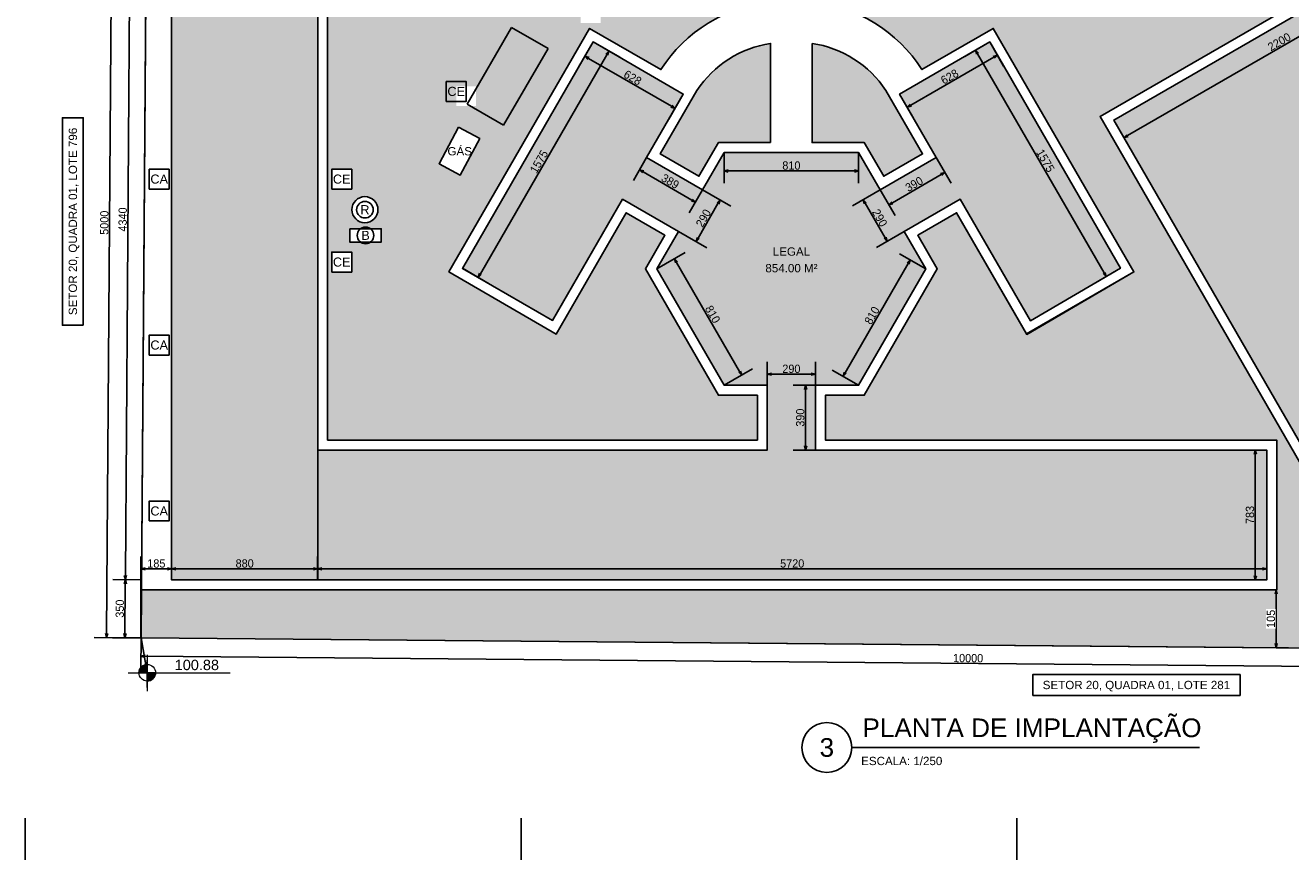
# Model space of a CAD drawing. Header units: millimetres. Extents: x -109 to 627, y -178 to 173.
# Tile 3 of 178: x -109 to -79, y 34 to 54. Entities that reach past the tile are written whole.
import ezdxf
from ezdxf.enums import TextEntityAlignment as Align

# ---------------------------------------------------------------- set-up
doc = ezdxf.new("R2010")
doc.units = ezdxf.units.MM
doc.layers.add('A-PAREDE', color=5, linetype='Continuous')
doc.layers.add('ARQ - COTA_NÍVEL', color=2, linetype='Continuous', lineweight=5)
doc.styles.add('Arial_2', font='arial.ttf', dxfattribs={"height": 0.15})
doc.styles.add('GULIM', font='Gulim.ttf')
doc.styles.get("Standard").update_dxf_attribs({"font": 'arial.ttf'})
doc.dimstyles.new('GULIM-250', dxfattribs={"dimtxt": 0.2, "dimasz": 0.1, "dimexe": 0.3, "dimexo": 0, "dimgap": 0.025, "dimtad": 1, "dimdec": 0, "dimlfac": 250, "dimzin": 12, "dimdsep": 46, "dimtxsty": 'GULIM', "dimblk": 'OPEN30', "dimcen": 0, "dimclrd": 152, "dimclre": 152, "dimclrt": 152, "dimaunit": 1, "dimadec": 0, "dimazin": 0, "dimtfac": 1.875, "dimtdec": 0, "dimtmove": 2, "dimatfit": 3, "dimldrblk": 'OPEN30', "dimfxl": 0, "dimtolj": 1, "dimtzin": 12, "dimlwd": -1, "dimarcsym": 0})
doc.dimstyles.new('GULIM-75', dxfattribs={"dimtxt": 0.2, "dimasz": 0.1, "dimexe": 0.3, "dimexo": 0, "dimgap": 0.025, "dimtad": 1, "dimdec": 0, "dimlfac": 75, "dimzin": 12, "dimdsep": 46, "dimtxsty": 'GULIM', "dimblk": 'OPEN30', "dimcen": 0, "dimclrd": 152, "dimclre": 152, "dimclrt": 152, "dimaunit": 1, "dimadec": 0, "dimazin": 0, "dimtfac": 1.875, "dimtdec": 0, "dimtmove": 2, "dimatfit": 3, "dimldrblk": 'OPEN30', "dimfxl": 0, "dimtolj": 1, "dimtzin": 12, "dimlwd": -1, "dimarcsym": 0})

# ---------------------------------------------------------------- blocks, each defined once
blk = doc.blocks.new('_Open30')
at = {"color": 0, "linetype": 'ByBlock', "lineweight": -2}
for p, q in [((-1, 0.27), (0, 0)), ((0, 0), (-1, -0.27)), ((0, 0), (-1, 0))]:
    blk.add_line(p, q, dxfattribs=at)
blk = doc.blocks.new('*D1040')
at = {"color": 152, "lineweight": -2, "transparency": 16777216}
for p, q in [((-106.666, 40.627), (-107.356, 40.632)), ((-106.677, 39.226), (-107.366, 39.231))]:
    blk.add_line(p, q, dxfattribs=at)
at = {"color": 152, "transparency": 16777216}
blk.add_line((-107.066, 39.329), (-107.057, 40.53), dxfattribs=at)
at = {"layer": 'Defpoints', "color": 0, "transparency": 16777216}
for p in [(-107.056, 40.63), (-106.666, 40.627), (-106.677, 39.226)]:
    blk.add_point(p, dxfattribs=at)
at = {"color": 152, "transparency": 16777216, "xscale": 0.1, "yscale": 0.1, "zscale": 0.1}
for p, rotation in [((-107.056, 40.63), 89.58136189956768), ((-107.066, 39.229), 269.5813618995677)]:
    blk.add_blockref('_Open30', p, dxfattribs=dict(at, rotation=rotation))
at = {"color": 152, "transparency": 16777216, "insert": (-107.189, 39.931), "char_height": 0.2, "attachment_point": 5, "rotation": 89.5814, "style": 'GULIM'}
blk.add_mtext('\\A1;350', dxfattribs=at)
blk = doc.blocks.new('*D1038')
at = {"color": 152, "lineweight": -2, "transparency": 16777216}
for p, q in [((-106.539, 57.987), (-107.229, 57.992)), ((-106.666, 40.627), (-107.356, 40.632))]:
    blk.add_line(p, q, dxfattribs=at)
at = {"color": 152, "transparency": 16777216}
blk.add_line((-107.055, 40.73), (-106.93, 57.89), dxfattribs=at)
at = {"layer": 'Defpoints', "color": 0, "transparency": 16777216}
for p in [(-106.929, 57.99), (-106.539, 57.987), (-106.666, 40.627)]:
    blk.add_point(p, dxfattribs=at)
at = {"color": 152, "transparency": 16777216, "xscale": 0.1, "yscale": 0.1, "zscale": 0.1}
for p, rotation in [((-106.929, 57.99), 89.58136189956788), ((-107.056, 40.63), 269.5813618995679)]:
    blk.add_blockref('_Open30', p, dxfattribs=dict(at, rotation=rotation))
at = {"color": 152, "transparency": 16777216, "insert": (-107.12, 49.311), "char_height": 0.2, "attachment_point": 5, "rotation": 89.5814, "style": 'GULIM'}
blk.add_mtext('\\A1;4340', dxfattribs=at)
blk = doc.blocks.new('*D1041')
at = {"color": 152, "lineweight": -2, "transparency": 16777216}
for p, q in [((-106.53, 59.226), (-107.662, 59.234)), ((-106.677, 39.226), (-107.809, 39.234))]:
    blk.add_line(p, q, dxfattribs=at)
at = {"color": 152, "transparency": 16777216}
blk.add_line((-107.508, 39.332), (-107.363, 59.132), dxfattribs=at)
at = {"layer": 'Defpoints', "color": 0, "transparency": 16777216}
for p in [(-107.362, 59.232), (-106.53, 59.226), (-106.677, 39.226)]:
    blk.add_point(p, dxfattribs=at)
at = {"color": 152, "transparency": 16777216, "xscale": 0.1, "yscale": 0.1, "zscale": 0.1}
for p, rotation in [((-107.362, 59.232), 89.58136189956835), ((-107.509, 39.232), 269.5813618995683)]:
    blk.add_blockref('_Open30', p, dxfattribs=dict(at, rotation=rotation))
at = {"color": 152, "transparency": 16777216, "insert": (-107.563, 49.233), "char_height": 0.2, "attachment_point": 5, "rotation": 89.5814, "style": 'GULIM'}
blk.add_mtext('\\A1;5000', dxfattribs=at)
blk = doc.blocks.new('*D1045')
at = {"color": 152, "lineweight": -2, "transparency": 16777216}
for p, q in [((-106.677, 39.226), (-106.683, 38.484)), ((-66.796, 38.878), (-66.802, 38.135))]:
    blk.add_line(p, q, dxfattribs=at)
at = {"color": 152, "transparency": 16777216}
blk.add_line((-106.58, 38.783), (-66.9, 38.436), dxfattribs=at)
at = {"layer": 'Defpoints', "color": 0, "transparency": 16777216}
for p in [(-106.677, 39.226), (-66.796, 38.878), (-66.8, 38.435)]:
    blk.add_point(p, dxfattribs=at)
at = {"color": 152, "transparency": 16777216, "xscale": 0.1, "yscale": 0.1, "zscale": 0.1}
for p, rotation in [((-106.68, 38.784), 179.4993537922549), ((-66.8, 38.435), 359.4993537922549)]:
    blk.add_blockref('_Open30', p, dxfattribs=dict(at, rotation=rotation))
at = {"color": 152, "transparency": 16777216, "insert": (-86.739, 38.737), "char_height": 0.2, "attachment_point": 5, "rotation": 359.4994, "style": 'GULIM'}
blk.add_mtext('\\A1;10000', dxfattribs=at)
blk = doc.blocks.new('*D1046')
at = {"color": 152, "lineweight": -2, "transparency": 16777216}
for p, q in [((-102.42, 40.624), (-102.42, 41.191)), ((-79.54, 40.624), (-79.54, 41.191))]:
    blk.add_line(p, q, dxfattribs=at)
at = {"color": 152, "transparency": 16777216}
blk.add_line((-79.64, 40.891), (-102.32, 40.891), dxfattribs=at)
at = {"layer": 'Defpoints', "color": 0, "transparency": 16777216}
for p in [(-102.42, 40.891), (-102.42, 40.624), (-79.54, 40.624)]:
    blk.add_point(p, dxfattribs=at)
at = {"color": 152, "transparency": 16777216, "xscale": 0.1, "yscale": 0.1, "zscale": 0.1, "rotation": 180}
blk.add_blockref('_Open30', (-102.42, 40.891), dxfattribs=at)
at = {"color": 152, "transparency": 16777216, "xscale": 0.1, "yscale": 0.1, "zscale": 0.1}
blk.add_blockref('_Open30', (-79.54, 40.891), dxfattribs=at)
at = {"color": 152, "transparency": 16777216, "insert": (-90.98, 41.019), "char_height": 0.2, "attachment_point": 5, "style": 'GULIM'}
blk.add_mtext('\\A1;5720', dxfattribs=at)
blk = doc.blocks.new('*D1047')
at = {"color": 152, "lineweight": -2, "transparency": 16777216}
for p, q in [((-105.94, 40.624), (-105.94, 41.191)), ((-102.42, 40.624), (-102.42, 41.191))]:
    blk.add_line(p, q, dxfattribs=at)
at = {"color": 152, "transparency": 16777216}
blk.add_line((-102.52, 40.891), (-105.84, 40.891), dxfattribs=at)
at = {"layer": 'Defpoints', "color": 0, "transparency": 16777216}
for p in [(-105.94, 40.891), (-105.94, 40.624), (-102.42, 40.624)]:
    blk.add_point(p, dxfattribs=at)
at = {"color": 152, "transparency": 16777216, "xscale": 0.1, "yscale": 0.1, "zscale": 0.1, "rotation": 180}
blk.add_blockref('_Open30', (-105.94, 40.891), dxfattribs=at)
at = {"color": 152, "transparency": 16777216, "xscale": 0.1, "yscale": 0.1, "zscale": 0.1}
blk.add_blockref('_Open30', (-102.42, 40.891), dxfattribs=at)
at = {"color": 152, "transparency": 16777216, "insert": (-104.18, 41.019), "char_height": 0.2, "attachment_point": 5, "style": 'GULIM'}
blk.add_mtext('\\A1;880', dxfattribs=at)
blk = doc.blocks.new('*D1048')
at = {"color": 152, "lineweight": -2, "transparency": 16777216}
for p, q in [((-106.679, 39.226), (-106.679, 41.191)), ((-105.94, 40.624), (-105.94, 41.191))]:
    blk.add_line(p, q, dxfattribs=at)
at = {"color": 152, "transparency": 16777216}
blk.add_line((-106.04, 40.891), (-106.579, 40.891), dxfattribs=at)
at = {"layer": 'Defpoints', "color": 0, "transparency": 16777216}
for p in [(-106.679, 40.891), (-105.94, 40.624), (-106.679, 39.226)]:
    blk.add_point(p, dxfattribs=at)
at = {"color": 152, "transparency": 16777216, "xscale": 0.1, "yscale": 0.1, "zscale": 0.1, "rotation": 180}
blk.add_blockref('_Open30', (-106.679, 40.891), dxfattribs=at)
at = {"color": 152, "transparency": 16777216, "xscale": 0.1, "yscale": 0.1, "zscale": 0.1}
blk.add_blockref('_Open30', (-105.94, 40.891), dxfattribs=at)
at = {"color": 152, "transparency": 16777216, "insert": (-106.309, 41.019), "char_height": 0.2, "attachment_point": 5, "style": 'GULIM'}
blk.add_mtext('\\A1;185', dxfattribs=at)
blk = doc.blocks.new('*D1050')
at = {"color": 152, "lineweight": -2, "transparency": 16777216}
for p, q in [((-75.61, 56.109), (-75.214, 55.424)), ((-83.23, 51.708), (-82.834, 51.023))]:
    blk.add_line(p, q, dxfattribs=at)
at = {"color": 152, "transparency": 16777216}
blk.add_line((-75.45, 55.633), (-82.898, 51.332), dxfattribs=at)
at = {"layer": 'Defpoints', "color": 0, "transparency": 16777216}
for p in [(-75.61, 56.109), (-83.23, 51.708), (-82.984, 51.282)]:
    blk.add_point(p, dxfattribs=at)
at = {"color": 152, "transparency": 16777216, "xscale": 0.1, "yscale": 0.1, "zscale": 0.1}
for p, rotation in [((-75.364, 55.683), 30.0088407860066), ((-82.984, 51.282), 210.0088407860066)]:
    blk.add_blockref('_Open30', p, dxfattribs=dict(at, rotation=rotation))
at = {"color": 152, "transparency": 16777216, "insert": (-79.238, 53.593), "char_height": 0.2, "attachment_point": 5, "rotation": 30.0088, "style": 'GULIM'}
blk.add_mtext('\\A1;2200', dxfattribs=at)
blk = doc.blocks.new('*D1051')
at = {"color": 152, "lineweight": -2, "transparency": 16777216}
for p, q in [((-79.54, 43.754), (-80.116, 43.754)), ((-79.54, 40.624), (-80.116, 40.624))]:
    blk.add_line(p, q, dxfattribs=at)
at = {"color": 152, "transparency": 16777216}
blk.add_line((-79.816, 40.724), (-79.816, 43.654), dxfattribs=at)
at = {"layer": 'Defpoints', "color": 0, "transparency": 16777216}
for p in [(-79.816, 43.754), (-79.54, 43.754), (-79.54, 40.624)]:
    blk.add_point(p, dxfattribs=at)
at = {"color": 152, "transparency": 16777216, "xscale": 0.1, "yscale": 0.1, "zscale": 0.1}
for p, rotation in [((-79.816, 43.754), 90), ((-79.816, 40.624), 270)]:
    blk.add_blockref('_Open30', p, dxfattribs=dict(at, rotation=rotation))
at = {"color": 152, "transparency": 16777216, "insert": (-79.944, 42.189), "char_height": 0.2, "attachment_point": 5, "rotation": 90, "style": 'GULIM'}
blk.add_mtext('\\A1;783', dxfattribs=at)
blk = doc.blocks.new('*D1052')
at = {"color": 152, "lineweight": -2, "transparency": 16777216}
for p, q in [((-90.42, 45.314), (-90.958, 45.314)), ((-90.42, 43.754), (-90.958, 43.754))]:
    blk.add_line(p, q, dxfattribs=at)
at = {"color": 152, "transparency": 16777216}
blk.add_line((-90.658, 43.854), (-90.658, 45.214), dxfattribs=at)
at = {"layer": 'Defpoints', "color": 0, "transparency": 16777216}
for p in [(-90.658, 45.314), (-90.42, 45.314), (-90.42, 43.754)]:
    blk.add_point(p, dxfattribs=at)
at = {"color": 152, "transparency": 16777216, "xscale": 0.1, "yscale": 0.1, "zscale": 0.1}
for p, rotation in [((-90.658, 45.314), 90), ((-90.658, 43.754), 270)]:
    blk.add_blockref('_Open30', p, dxfattribs=dict(at, rotation=rotation))
at = {"color": 152, "transparency": 16777216, "insert": (-90.786, 44.534), "char_height": 0.2, "attachment_point": 5, "rotation": 90, "style": 'GULIM'}
blk.add_mtext('\\A1;390', dxfattribs=at)
blk = doc.blocks.new('*D1053')
at = {"color": 152, "lineweight": -2, "transparency": 16777216}
for p, q in [((-91.58, 45.314), (-91.58, 45.883)), ((-90.42, 45.314), (-90.42, 45.883))]:
    blk.add_line(p, q, dxfattribs=at)
at = {"color": 152, "transparency": 16777216}
blk.add_line((-91.48, 45.583), (-90.52, 45.583), dxfattribs=at)
at = {"layer": 'Defpoints', "color": 0, "transparency": 16777216}
for p in [(-90.42, 45.583), (-91.58, 45.314), (-90.42, 45.314)]:
    blk.add_point(p, dxfattribs=at)
at = {"color": 152, "transparency": 16777216, "xscale": 0.1, "yscale": 0.1, "zscale": 0.1, "rotation": 180}
blk.add_blockref('_Open30', (-91.58, 45.583), dxfattribs=at)
at = {"color": 152, "transparency": 16777216, "xscale": 0.1, "yscale": 0.1, "zscale": 0.1}
blk.add_blockref('_Open30', (-90.42, 45.583), dxfattribs=at)
at = {"color": 152, "transparency": 16777216, "insert": (-91, 45.711), "char_height": 0.2, "attachment_point": 5, "style": 'GULIM'}
blk.add_mtext('\\A1;290', dxfattribs=at)
blk = doc.blocks.new('*D1054')
at = {"color": 152, "lineweight": -2, "transparency": 16777216}
for p, q in [((-95.779, 53.59), (-95.139, 53.22)), ((-98.929, 48.134), (-98.289, 47.764))]:
    blk.add_line(p, q, dxfattribs=at)
at = {"color": 152, "transparency": 16777216}
blk.add_line((-98.498, 48.001), (-95.448, 53.284), dxfattribs=at)
at = {"layer": 'Defpoints', "color": 0, "transparency": 16777216}
for p in [(-95.779, 53.59), (-95.398, 53.37), (-98.929, 48.134)]:
    blk.add_point(p, dxfattribs=at)
at = {"color": 152, "transparency": 16777216, "xscale": 0.1, "yscale": 0.1, "zscale": 0.1}
for p, rotation in [((-95.398, 53.37), 59.99999999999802), ((-98.548, 47.914), 239.999999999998)]:
    blk.add_blockref('_Open30', p, dxfattribs=dict(at, rotation=rotation))
at = {"color": 152, "transparency": 16777216, "insert": (-97.084, 50.706), "char_height": 0.2, "attachment_point": 5, "rotation": 60, "style": 'GULIM'}
blk.add_mtext('\\A1;1575', dxfattribs=at)
blk = doc.blocks.new('*D1055')
at = {"color": 152, "lineweight": -2, "transparency": 16777216}
for p, q in [((-95.779, 53.59), (-96.128, 52.986)), ((-93.605, 52.335), (-93.954, 51.731))]:
    blk.add_line(p, q, dxfattribs=at)
at = {"color": 152, "transparency": 16777216}
blk.add_line((-93.891, 52.04), (-95.891, 53.195), dxfattribs=at)
at = {"layer": 'Defpoints', "color": 0, "transparency": 16777216}
for p in [(-95.779, 53.59), (-95.978, 53.245), (-93.605, 52.335)]:
    blk.add_point(p, dxfattribs=at)
at = {"color": 152, "transparency": 16777216, "xscale": 0.1, "yscale": 0.1, "zscale": 0.1}
for p, rotation in [((-95.978, 53.245), 149.9999999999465), ((-93.804, 51.99), 329.9999999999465)]:
    blk.add_blockref('_Open30', p, dxfattribs=dict(at, rotation=rotation))
at = {"color": 152, "transparency": 16777216, "insert": (-94.827, 52.728), "char_height": 0.2, "attachment_point": 5, "rotation": 330, "style": 'GULIM'}
blk.add_mtext('\\A1;628', dxfattribs=at)
blk = doc.blocks.new('*D1056')
at = {"color": 152, "lineweight": -2, "transparency": 16777216}
for p, q in [((-94.489, 50.805), (-94.81, 50.249)), ((-93.14, 50.026), (-93.461, 49.47))]:
    blk.add_line(p, q, dxfattribs=at)
at = {"color": 152, "transparency": 16777216}
blk.add_line((-93.397, 49.78), (-94.573, 50.459), dxfattribs=at)
at = {"layer": 'Defpoints', "color": 0, "transparency": 16777216}
for p in [(-94.489, 50.805), (-94.66, 50.509), (-93.14, 50.026)]:
    blk.add_point(p, dxfattribs=at)
at = {"color": 152, "transparency": 16777216, "xscale": 0.1, "yscale": 0.1, "zscale": 0.1}
for p, rotation in [((-94.66, 50.509), 149.999999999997), ((-93.311, 49.73), 329.999999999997)]:
    blk.add_blockref('_Open30', p, dxfattribs=dict(at, rotation=rotation))
at = {"color": 152, "transparency": 16777216, "insert": (-93.921, 50.23), "char_height": 0.2, "attachment_point": 5, "rotation": 330, "style": 'GULIM'}
blk.add_mtext('\\A1;389', dxfattribs=at)
blk = doc.blocks.new('*D1057')
at = {"color": 152, "lineweight": -2, "transparency": 16777216}
for p, q in [((-92.62, 50.926), (-92.62, 50.183)), ((-89.38, 50.926), (-89.38, 50.183))]:
    blk.add_line(p, q, dxfattribs=at)
at = {"color": 152, "transparency": 16777216}
blk.add_line((-92.52, 50.483), (-89.48, 50.483), dxfattribs=at)
at = {"layer": 'Defpoints', "color": 0, "transparency": 16777216}
for p in [(-92.62, 50.926), (-89.38, 50.926), (-89.38, 50.483)]:
    blk.add_point(p, dxfattribs=at)
at = {"color": 152, "transparency": 16777216, "xscale": 0.1, "yscale": 0.1, "zscale": 0.1, "rotation": 180}
blk.add_blockref('_Open30', (-92.62, 50.483), dxfattribs=at)
at = {"color": 152, "transparency": 16777216, "xscale": 0.1, "yscale": 0.1, "zscale": 0.1}
blk.add_blockref('_Open30', (-89.38, 50.483), dxfattribs=at)
at = {"color": 152, "transparency": 16777216, "insert": (-91, 50.611), "char_height": 0.2, "attachment_point": 5, "style": 'GULIM'}
blk.add_mtext('\\A1;810', dxfattribs=at)
blk = doc.blocks.new('*D1058')
at = {"color": 152, "lineweight": -2, "transparency": 16777216}
for p, q in [((-87.51, 50.806), (-87.151, 50.184)), ((-88.86, 50.026), (-88.501, 49.404))]:
    blk.add_line(p, q, dxfattribs=at)
at = {"color": 152, "transparency": 16777216}
blk.add_line((-88.565, 49.714), (-87.387, 50.394), dxfattribs=at)
at = {"layer": 'Defpoints', "color": 0, "transparency": 16777216}
for p in [(-87.51, 50.806), (-87.301, 50.444), (-88.86, 50.026)]:
    blk.add_point(p, dxfattribs=at)
at = {"color": 152, "transparency": 16777216, "xscale": 0.1, "yscale": 0.1, "zscale": 0.1}
for p, rotation in [((-87.301, 50.444), 30.00000000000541), ((-88.651, 49.664), 210.0000000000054)]:
    blk.add_blockref('_Open30', p, dxfattribs=dict(at, rotation=rotation))
at = {"color": 152, "transparency": 16777216, "insert": (-88.04, 50.164), "char_height": 0.2, "attachment_point": 5, "rotation": 30, "style": 'GULIM'}
blk.add_mtext('\\A1;390', dxfattribs=at)
blk = doc.blocks.new('*D1059')
at = {"color": 152, "lineweight": -2, "transparency": 16777216}
for p, q in [((-86.219, 53.591), (-86.822, 53.243)), ((-83.069, 48.135), (-83.672, 47.787))]:
    blk.add_line(p, q, dxfattribs=at)
at = {"color": 152, "transparency": 16777216}
blk.add_line((-86.512, 53.306), (-83.462, 48.024), dxfattribs=at)
at = {"layer": 'Defpoints', "color": 0, "transparency": 16777216}
for p in [(-86.219, 53.591), (-83.412, 47.937), (-83.069, 48.135)]:
    blk.add_point(p, dxfattribs=at)
at = {"color": 152, "transparency": 16777216, "xscale": 0.1, "yscale": 0.1, "zscale": 0.1}
for p, rotation in [((-86.562, 53.393), 120.0000000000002), ((-83.412, 47.937), 300.0000000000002)]:
    blk.add_blockref('_Open30', p, dxfattribs=dict(at, rotation=rotation))
at = {"color": 152, "transparency": 16777216, "insert": (-84.876, 50.729), "char_height": 0.2, "attachment_point": 5, "rotation": 300, "style": 'GULIM'}
blk.add_mtext('\\A1;1575', dxfattribs=at)
blk = doc.blocks.new('*D1060')
at = {"color": 152, "lineweight": -2, "transparency": 16777216}
for p, q in [((-86.219, 53.591), (-85.884, 53.011)), ((-88.393, 52.336), (-88.058, 51.756))]:
    blk.add_line(p, q, dxfattribs=at)
at = {"color": 152, "transparency": 16777216}
blk.add_line((-86.121, 53.22), (-88.121, 52.065), dxfattribs=at)
at = {"layer": 'Defpoints', "color": 0, "transparency": 16777216}
for p in [(-86.219, 53.591), (-88.393, 52.336), (-88.208, 52.015)]:
    blk.add_point(p, dxfattribs=at)
at = {"color": 152, "transparency": 16777216, "xscale": 0.1, "yscale": 0.1, "zscale": 0.1}
for p, rotation in [((-86.034, 53.27), 29.99999999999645), ((-88.208, 52.015), 209.9999999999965)]:
    blk.add_blockref('_Open30', p, dxfattribs=dict(at, rotation=rotation))
at = {"color": 152, "transparency": 16777216, "insert": (-87.185, 52.753), "char_height": 0.2, "attachment_point": 5, "rotation": 30, "style": 'GULIM'}
blk.add_mtext('\\A1;628', dxfattribs=at)
blk = doc.blocks.new('*D1061')
at = {"color": 152, "lineweight": -2, "transparency": 16777216}
for p, q in [((-93.14, 50.026), (-92.459, 49.633)), ((-93.72, 49.021), (-93.039, 48.628))]:
    blk.add_line(p, q, dxfattribs=at)
at = {"color": 152, "transparency": 16777216}
blk.add_line((-93.249, 48.865), (-92.769, 49.696), dxfattribs=at)
at = {"layer": 'Defpoints', "color": 0, "transparency": 16777216}
for p in [(-93.14, 50.026), (-92.719, 49.783), (-93.72, 49.021)]:
    blk.add_point(p, dxfattribs=at)
at = {"color": 152, "transparency": 16777216, "xscale": 0.1, "yscale": 0.1, "zscale": 0.1}
for p, rotation in [((-92.719, 49.783), 59.99612195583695), ((-93.299, 48.778), 239.9961219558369)]:
    blk.add_blockref('_Open30', p, dxfattribs=dict(at, rotation=rotation))
at = {"color": 152, "transparency": 16777216, "insert": (-93.119, 49.344), "char_height": 0.2, "attachment_point": 5, "rotation": 59.9961, "style": 'GULIM'}
blk.add_mtext('\\A1;290', dxfattribs=at)
blk = doc.blocks.new('*D1062')
at = {"color": 152, "lineweight": -2, "transparency": 16777216}
for p, q in [((-88.86, 50.026), (-89.53, 49.639)), ((-88.28, 49.021), (-88.95, 48.634))]:
    blk.add_line(p, q, dxfattribs=at)
at = {"color": 152, "transparency": 16777216}
blk.add_line((-88.741, 48.871), (-89.221, 49.702), dxfattribs=at)
at = {"layer": 'Defpoints', "color": 0, "transparency": 16777216}
for p in [(-89.271, 49.789), (-88.86, 50.026), (-88.28, 49.021)]:
    blk.add_point(p, dxfattribs=at)
at = {"color": 152, "transparency": 16777216, "xscale": 0.1, "yscale": 0.1, "zscale": 0.1}
for p, rotation in [((-89.271, 49.789), 120), ((-88.691, 48.784), 300.0000000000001)]:
    blk.add_blockref('_Open30', p, dxfattribs=dict(at, rotation=rotation))
at = {"color": 152, "transparency": 16777216, "insert": (-88.87, 49.35), "char_height": 0.2, "attachment_point": 5, "rotation": 300, "style": 'GULIM'}
blk.add_mtext('\\A1;290', dxfattribs=at)
blk = doc.blocks.new('*D1063')
at = {"color": 152, "transparency": 16777216}
blk.add_line((-88.185, 48.25), (-89.705, 45.617), dxfattribs=at)
at = {"color": 152, "lineweight": -2, "transparency": 16777216}
for p, q in [((-87.76, 48.12), (-88.395, 48.487)), ((-89.38, 45.314), (-90.015, 45.681))]:
    blk.add_line(p, q, dxfattribs=at)
at = {"layer": 'Defpoints', "color": 0, "transparency": 16777216}
for p in [(-87.76, 48.12), (-89.755, 45.531), (-89.38, 45.314)]:
    blk.add_point(p, dxfattribs=at)
at = {"color": 152, "transparency": 16777216, "xscale": 0.1, "yscale": 0.1, "zscale": 0.1}
for p, rotation in [((-88.135, 48.337), 59.9999999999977), ((-89.755, 45.531), 239.9999999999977)]:
    blk.add_blockref('_Open30', p, dxfattribs=dict(at, rotation=rotation))
at = {"color": 152, "transparency": 16777216, "insert": (-89.056, 46.998), "char_height": 0.2, "attachment_point": 5, "rotation": 60, "style": 'GULIM'}
blk.add_mtext('\\A1;810', dxfattribs=at)
blk = doc.blocks.new('*D1064')
at = {"color": 152, "lineweight": -2, "transparency": 16777216}
for p, q in [((-94.24, 48.12), (-93.558, 48.514)), ((-92.62, 45.314), (-91.938, 45.708))]:
    blk.add_line(p, q, dxfattribs=at)
at = {"color": 152, "transparency": 16777216}
blk.add_line((-93.767, 48.277), (-92.247, 45.644), dxfattribs=at)
at = {"layer": 'Defpoints', "color": 0, "transparency": 16777216}
for p in [(-94.24, 48.12), (-92.197, 45.558), (-92.62, 45.314)]:
    blk.add_point(p, dxfattribs=at)
at = {"color": 152, "transparency": 16777216, "xscale": 0.1, "yscale": 0.1, "zscale": 0.1}
for p, rotation in [((-93.817, 48.364), 120.0000000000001), ((-92.197, 45.558), 300.0000000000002)]:
    blk.add_blockref('_Open30', p, dxfattribs=dict(at, rotation=rotation))
at = {"color": 152, "transparency": 16777216, "insert": (-92.897, 47.025), "char_height": 0.2, "attachment_point": 5, "rotation": 300, "style": 'GULIM'}
blk.add_mtext('\\A1;810', dxfattribs=at)
blk = doc.blocks.new('*D1069')
at = {"color": 152, "lineweight": -2, "transparency": 16777216}
for p, q in [((-79.312, 40.384), (-79.612, 40.384)), ((-79.312, 38.987), (-79.012, 38.987))]:
    blk.add_line(p, q, dxfattribs=at)
at = {"color": 152, "transparency": 16777216}
blk.add_line((-79.312, 40.284), (-79.312, 39.087), dxfattribs=at)
at = {"layer": 'Defpoints', "color": 0, "transparency": 16777216}
for p in [(-79.3, 40.384), (-79.312, 38.987), (-79.312, 38.987)]:
    blk.add_point(p, dxfattribs=at)
at = {"color": 152, "transparency": 16777216, "xscale": 0.1, "yscale": 0.1, "zscale": 0.1}
for p, rotation in [((-79.312, 40.384), 90), ((-79.312, 38.987), 270)]:
    blk.add_blockref('_Open30', p, dxfattribs=dict(at, rotation=rotation))
at = {"color": 152, "transparency": 16777216, "insert": (-79.44, 39.685), "char_height": 0.2, "attachment_point": 5, "rotation": 90, "style": 'GULIM', "bg_fill": 3, "box_fill_scale": 1.1, "bg_fill_color": 256, "bg_fill_true_color": 13158600, "bg_fill_transparency": 0}
blk.add_mtext('\\A1;105', dxfattribs=at)
blk = doc.blocks.new('Elevações de ponto - Cota de Nível 1-825078-NÍVEL 1')
at = {"layer": 'ARQ - COTA_NÍVEL'}
h = blk.add_hatch(color=256, dxfattribs=at)
edge = h.paths.add_edge_path(flags=0)
edge.add_line((0, 0.00228), (0, 0.00068))
edge.add_line((0, 0.00068), (-0.0016, 0.00068))
edge.add_arc((0, 0.00068), 0.0016, 90, 180, ccw=False)
h = blk.add_hatch(color=256, dxfattribs=at)
edge = h.paths.add_edge_path(flags=0)
edge.add_arc((0, 0.00068), 0.0016, 270, 360, ccw=False)
edge.add_line((0, -0.00092), (0, 0.00068))
edge.add_line((0, 0.00068), (0.0016, 0.00068))
for p, q in [((0, 0.00411), (0, -0.00284)), ((0, -0.00218), (0, 0.00308)), ((-0.00366, 0.00068), (0.016, 0.00068)), ((-0.0016, 0.00068), (0, 0.00068)), ((0, 0.00068), (0, 0.00228)), ((0.0016, 0.00068), (0, 0.00068)), ((0, 0.00068), (0, -0.00092))]:
    blk.add_line(p, q, dxfattribs=at)
blk.add_circle((0, 0.00068), 0.0016, dxfattribs=at)
for start, end in [(90, 180), (270, 360)]:
    blk.add_arc((0, 0.00068), 0.0016, start, end, dxfattribs=at)

msp = doc.modelspace()

# ---------------------------------------------------------------- hatches: boundary and pattern name
h = msp.add_hatch()
h.set_pattern_fill('GRASS', color=81, scale=0.025)
h.set_pattern_definition([(90, (-218.55427, 67.26764), (-0.4490128, 0.4490128), [0.1190625, -0.778963]), (45, (-218.55427, 67.26764), (-0.4490128, 0.4490128), [0.1190625, -0.5159375]), (135, (-218.55427, 67.26764), (-0.4490128, -0.4490128), [0.1190625, -0.5159375])])
h.paths.add_polyline_path([(-75.52193, 56.43713), (-68.88016, 44.93242), (-68.69527, 51.42978), (-72.45212, 51.40193), (-72.48187, 55.41485), (-68.638, 55.40309), (-68.5973, 58.22728), (-69.60113, 57.90292), (-70.97848, 58.91497), (-87.34475, 59.05798), (-89.18642, 57.2163), (-89.18642, 56.92403), (-90.50109, 56.92403), (-90.50109, 54.5652, -0.22678399), (-87.85361, 52.92435), (-86.13151, 53.91861), (-82.74206, 48.04791), (-85.33147, 46.55291), (-87.01746, 49.47312), (-87.95251, 48.93327), (-87.48286, 48.11982), (-89.24139, 45.07396), (-90.17995, 45.07396), (-90.17995, 43.99396), (-79.29995, 43.99396), (-79.29995, 40.38396), (-106.66811, 40.38396), (-106.67657, 39.22614), (-71.89469, 38.92221), (-71.85715, 43.21796), (-76.91616, 40.2961), (-83.55793, 51.79589)])
h.paths.add_polyline_path([(-73.58201, 56.12698), (-73.58201, 58.72698), (-70.98201, 58.72698), (-70.98201, 56.12698)], flags=16)
h.paths.add_polyline_path([(-90.50109, 53.55694), (-90.50109, 51.16569), (-89.24139, 51.16569), (-88.77251, 50.35356), (-87.83746, 50.89341), (-88.72093, 52.42361, 0.21113391)], flags=17)
h.paths.add_polyline_path([(-91.50109, 53.55624, 0.21078801), (-93.27734, 52.42266), (-94.1608, 50.89246), (-93.2274, 50.35356), (-92.75852, 51.16569), (-91.50109, 51.16569)], flags=17)
h.paths.add_polyline_path([(-91.50109, 56.92403), (-92.78642, 56.92403), (-92.78642, 57.22403), (-93.99995, 58.43755), (-93.99995, 58.04396), (-94.47995, 58.04396), (-94.47995, 58.52396), (-94.08635, 58.52396), (-94.68451, 59.12211), (-96.25995, 59.13588), (-96.25995, 54.22396), (-102.17995, 54.22396), (-102.17995, 43.99396), (-91.81995, 43.99396), (-91.81995, 45.07396), (-92.75852, 45.07396), (-94.51709, 48.1199), (-94.04747, 48.93331), (-94.9808, 49.47217), (-96.66734, 46.55101), (-99.25675, 48.04601), (-95.86675, 53.91766), (-94.14463, 52.92339, -0.22653402), (-91.50109, 54.5647)])
h.paths.add_polyline_path([(-95.59995, 54.52396), (-95.59995, 54.04396), (-96.07995, 54.04396), (-96.07995, 54.52396)], flags=16)
h.paths.add_polyline_path([(-98.59995, 52.52396), (-98.59995, 52.04396), (-99.07995, 52.04396), (-99.07995, 52.52396)], flags=16)
h.paths.add_polyline_path([(-98.51091, 51.26249), (-98.98085, 50.37979), (-99.49462, 50.65591), (-99.02468, 51.53861)], flags=16)
h.paths.add_polyline_path([(-100.96625, 49.54726, -1), (-101.59558, 49.54726, -1)], flags=16)
h.paths.add_polyline_path([(-101.59995, 50.52396), (-101.59995, 50.04396), (-102.07995, 50.04396), (-102.07995, 50.52396)], flags=16)
h.paths.add_polyline_path([(-100.88625, 49.08842), (-100.88625, 48.76842), (-101.64625, 48.76842), (-101.64625, 49.08842)], flags=16)
h.paths.add_polyline_path([(-101.59995, 48.52396), (-101.59995, 48.04396), (-102.07995, 48.04396), (-102.07995, 48.52396)], flags=16)
at = {"true_color": 0xf27172}
h = msp.add_hatch(color=11, dxfattribs=at)
h.dxf.hatch_style = 1
h.paths.add_polyline_path([(-96.49995, 57.98396), (-105.93995, 57.98396), (-105.93995, 40.62396), (-102.41995, 40.62396), (-102.41995, 43.75396), (-102.41995, 54.46396), (-96.49995, 54.46396)])
h.paths.add_polyline_path([(-102.64787, 55.6217), (-101.28777, 55.6217), (-101.28777, 55.92804), (-102.64787, 55.92804)], flags=24)
h.paths.add_polyline_path([(-102.85847, 55.94343), (-101.07716, 55.94343), (-101.07716, 56.39527), (-102.85847, 56.39527)], flags=24)
h = msp.add_hatch()
h.set_pattern_fill('HONEY', color=211, scale=0.05)
h.set_pattern_definition([(0, (-255.46795, 33.87959), (0.238125, 0.13748153), [0.15875, -0.3175]), (120, (-255.46795, 33.87959), (-0.238125, 0.13748153), [0.15875, -0.3175]), (60, (-255.46795, 33.87959), (5e-10, 0.27496307), [-0.3175, 0.15875])])
h.paths.add_polyline_path([(-69.20802, 45.02513), (-76.82836, 40.62396), (-83.23007, 51.70809), (-75.60973, 56.10927)])
h = msp.add_hatch()
h.set_pattern_fill('HONEY', color=211, scale=0.05)
h.set_pattern_definition([(0, (-269.55523, 39.36267), (0.238125, 0.13748153), [0.15875, -0.3175]), (120, (-269.55523, 39.36267), (-0.238125, 0.13748153), [0.15875, -0.3175]), (60, (-269.55523, 39.36267), (5e-10, 0.27496307), [-0.3175, 0.15875])])
h.paths.add_polyline_path([(-102.41995, 40.62396), (-79.53995, 40.62396), (-79.53995, 43.75396), (-90.41995, 43.75396), (-90.41995, 45.31396), (-89.37995, 45.31396), (-87.75999, 48.11982), (-88.28035, 49.02112), (-86.92962, 49.80097), (-85.23733, 46.86983), (-83.06936, 48.1348), (-86.21936, 53.59076), (-88.39308, 52.33576), (-87.50962, 50.80556), (-88.86035, 50.02571), (-89.37995, 50.92569), (-92.61995, 50.92569), (-93.13955, 50.02571), (-94.48864, 50.80461), (-93.60518, 52.33481), (-95.77891, 53.58981), (-98.92891, 48.13385), (-96.75518, 46.87885), (-95.06865, 49.80002), (-93.71962, 49.02116), (-94.23997, 48.1199), (-92.61995, 45.31396), (-91.57995, 45.31396), (-91.57995, 43.75396), (-102.41995, 43.75396)])

# ---------------------------------------------------------------- linework, layer by layer
at = {"linetype": 'Continuous'}
for p, q in [((-106.53044, 59.22563), (-106.67657, 39.22614)), ((-106.67657, 39.22614), (-66.79597, 38.87766))]:
    msp.add_line(p, q, dxfattribs=at)
at = {"color": 1}
for p, q in [((-106.67657, 39.22614), (-106.52743, 38.38506)), ((-109.46795, 34.87959), (-109.46795, 33.87959)), ((-97.51795, 34.87959), (-97.51795, 33.87959)), ((-85.56795, 34.87959), (-85.56795, 33.87959))]:
    msp.add_line(p, q, dxfattribs=at)
at = {"color": 2}
msp.add_line((-89.54482, 36.58504), (-81.16201, 36.58504), dxfattribs=at)
for points in [[(-106.53044, 59.22563), (-106.66811, 40.38396), (-79.29995, 40.38396), (-79.29995, 43.99396), (-90.17995, 43.99396), (-90.17995, 45.07396), (-89.24139, 45.07396), (-87.48286, 48.11982), (-87.95251, 48.93327), (-87.01746, 49.47312), (-85.32462, 46.54103), (-82.74206, 48.04791), (-86.13151, 53.91861), (-87.85361, 52.92435)], [(-94.14463, 52.92339), (-95.86675, 53.91766), (-99.25675, 48.04601), (-96.66734, 46.55101), (-94.9808, 49.47217), (-94.04747, 48.93331), (-94.51709, 48.1199), (-92.75852, 45.07396), (-91.81995, 45.07396), (-91.81995, 43.99396), (-102.17995, 43.99396), (-102.17995, 54.22396)]]:
    msp.add_lwpolyline(points, dxfattribs=at)
at = {"color": 1}
msp.add_lwpolyline([(-91.81995, 43.99396), (-91.81995, 45.07396), (-92.75852, 45.07396), (-94.51709, 48.1199), (-94.04747, 48.93331), (-94.9808, 49.47217), (-96.66734, 46.55101), (-99.25675, 48.04601), (-95.86675, 53.91766), (-94.14463, 52.92339, -0.22653402), (-91.50109, 54.5647), (-91.50109, 56.92403), (-92.78642, 56.92403), (-92.78642, 57.22403), (-94.68451, 59.12211), (-96.25995, 59.13588), (-96.25995, 54.22396), (-102.17995, 54.22396), (-102.17995, 43.99396)], format="xyb", close=True, dxfattribs=at)
at = {"color": 5}
for points in [[(-102.41995, 40.62396), (-102.41995, 54.46396), (-96.49995, 54.46396), (-96.49995, 57.98396), (-105.93995, 57.98396), (-105.93995, 40.62396)], [(-102.41995, 40.62396), (-79.53995, 40.62396), (-79.53995, 43.75396), (-90.41995, 43.75396), (-90.41995, 45.31396), (-89.37995, 45.31396), (-87.75999, 48.11982), (-88.28035, 49.02112), (-86.92962, 49.80097), (-85.23733, 46.86983), (-83.06936, 48.1348), (-86.21936, 53.59076), (-88.39308, 52.33576), (-87.50962, 50.80556), (-88.86035, 50.02571), (-89.37995, 50.92569), (-92.61995, 50.92569), (-93.13955, 50.02571), (-94.48864, 50.80461), (-93.60518, 52.33481), (-95.77891, 53.58981), (-98.92891, 48.13385), (-96.75518, 46.87885), (-95.06865, 49.80002), (-93.71962, 49.02116), (-94.23997, 48.1199), (-92.61995, 45.31396), (-91.57995, 45.31396), (-91.57995, 43.75396), (-102.41995, 43.75396)]]:
    msp.add_lwpolyline(points, close=True, dxfattribs=at)
at = {"color": 2}
for points in [[(-68.88016, 44.93734), (-76.91616, 40.2961), (-83.55793, 51.79589), (-75.52193, 56.43713)], [(-108.07182, 46.76392), (-108.07182, 51.76392), (-108.57182, 51.76392), (-108.57182, 46.76392)], [(-101.64625, 49.08842), (-100.88625, 49.08842), (-100.88625, 48.76842), (-101.64625, 48.76842)], [(-85.18123, 37.8406), (-80.18123, 37.8406), (-80.18123, 38.3406), (-85.18123, 38.3406)]]:
    msp.add_lwpolyline(points, close=True, dxfattribs=at)
at = {"color": 5, "linetype": 'Continuous'}
msp.add_lwpolyline([(-69.20802, 45.02513), (-76.82836, 40.62396), (-83.23007, 51.70809), (-75.60973, 56.10927)], close=True, dxfattribs=at)
at = {"color": 2}
for points in [[(-91.50109, 51.16569), (-92.75852, 51.16569), (-93.2274, 50.35356), (-94.1608, 50.89246), (-93.27734, 52.42266, -0.21078801), (-91.50109, 53.55624)], [(-90.50109, 53.55694, -0.21113391), (-88.72093, 52.42361), (-87.83746, 50.89341), (-88.77251, 50.35356), (-89.24139, 51.16569), (-90.50109, 51.16569)]]:
    msp.add_lwpolyline(points, format="xyb", close=True, dxfattribs=at)
at = {"color": 1}
for points in [[(-99.31995, 52.15706), (-98.83995, 52.15706), (-98.83995, 52.63706), (-99.31995, 52.63706)], [(-106.47995, 50.04396), (-105.99995, 50.04396), (-105.99995, 50.52396), (-106.47995, 50.52396)], [(-102.07995, 50.04396), (-101.59995, 50.04396), (-101.59995, 50.52396), (-102.07995, 50.52396)], [(-102.07995, 48.04396), (-101.59995, 48.04396), (-101.59995, 48.52396), (-102.07995, 48.52396)], [(-106.47995, 46.04396), (-105.99995, 46.04396), (-105.99995, 46.52396), (-106.47995, 46.52396)], [(-106.47995, 42.04396), (-105.99995, 42.04396), (-105.99995, 42.52396), (-106.47995, 42.52396)]]:
    msp.add_lwpolyline(points, close=True, dxfattribs=at)
msp.add_lwpolyline([(-99.02468, 51.53861), (-98.51091, 51.26249), (-98.98085, 50.37979), (-99.49462, 50.65591)], close=True)
at = {"color": 4}
msp.add_circle((-101.28092, 49.54726), 0.31467, dxfattribs=at)
at = {"color": 1}
for centre in [(-101.28092, 49.54726), (-101.26625, 48.92842)]:
    msp.add_circle(centre, 0.2, dxfattribs=at)
at = {"color": 2}
msp.add_circle((-90.14482, 36.58504), 0.6, dxfattribs=at)
for centre, start, end in [((-91.10449, 50.97637), 96.306943, 147.362997), ((-90.89314, 50.97638), 32.654949, 83.765493)]:
    msp.add_arc(centre, 3.61017, start, end, dxfattribs=at)
at = {"layer": 'A-PAREDE', "color": 4}
for p, q in [((-97.74565, 53.93982), (-98.81411, 52.08919)), ((-97.74565, 53.93982), (-96.86496, 53.43136)), ((-97.93836, 51.58357), (-96.86496, 53.43136)), ((-98.81411, 52.08919), (-97.93836, 51.58357))]:
    msp.add_line(p, q, dxfattribs=at)

# ---------------------------------------------------------------- block references
at = {"layer": 'ARQ - COTA_NÍVEL', "xscale": 124.9999999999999, "yscale": 124.9999999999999, "zscale": 124.9999999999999}
msp.add_blockref('Elevações de ponto - Cota de Nível 1-825078-NÍVEL 1', (-106.52743, 38.30031), dxfattribs=at)

# ---------------------------------------------------------------- texts
at = {"color": 2}
msp.add_text('SETOR 20, QUADRA 01, LOTE 796', height=0.2, rotation=90, dxfattribs=at).set_placement((-108.32182, 49.26392), align=Align.MIDDLE_CENTER)
for s, p in [('GÁS', (-98.99568, 50.8566)), ('LEGAL', (-90.99819, 48.43831)), ('854.00 M²', (-90.99819, 48.03831))]:
    msp.add_text(s, height=0.2, dxfattribs=at).set_placement(p, align=Align.CENTER)
msp.add_text('SETOR 20, QUADRA 01, LOTE 281', height=0.2, dxfattribs=at).set_placement((-82.68123, 38.0906), align=Align.MIDDLE_CENTER)
at = {"color": 6}
msp.add_text('PLANTA DE IMPLANTAÇÃO', height=0.45, dxfattribs=at).set_placement((-89.28572, 36.83385))
msp.add_text('3', height=0.45, dxfattribs=at).set_placement((-90.14482, 36.58504), align=Align.MIDDLE)
at = {"color": 2}
msp.add_text('ESCALA: 1/250', height=0.2, dxfattribs=at).set_placement((-89.31782, 36.15939))
at = {"color": 1, "char_height": 0.21875, "width": 8.8645436, "attachment_point": 5}
for s, insert in [('CE', (-99.07995, 52.39706)), ('CA', (-106.23995, 50.28396)), ('CE', (-101.83995, 50.28396)), ('R', (-101.28092, 49.54726)), ('B', (-101.26625, 48.92842)), ('CE', (-101.83995, 48.28396)), ('CA', (-106.23995, 46.28396)), ('CA', (-106.23995, 42.28396))]:
    msp.add_mtext(s, dxfattribs=dict(at, insert=insert))
at = {"layer": 'ARQ - COTA_NÍVEL', "insert": (-105.86665, 38.69914), "char_height": 0.25, "width": 0.8141331, "attachment_point": 1, "line_spacing_factor": 0.941778, "style": 'Arial_2'}
msp.add_mtext('100.88', dxfattribs=at)

# ---------------------------------------------------------------- dimensions: what is measured, and where the dimension line sits
for p1, p2, distance, picture, middle in [((-106.67657, 39.22614), (-106.53044, 59.22563), 0.83205, '*D1041', (-107.56305, 49.23289)), ((-75.60973, 56.10927), (-83.23007, 51.70809), 0.49171, '*D1050', (-79.23776, 53.59332)), ((-98.92891, 48.13385), (-95.77891, 53.58981), -0.43927, '*D1054', (-97.08417, 50.7061)), ((-93.60518, 52.33481), (-95.77891, 53.58981), 0.39764, '*D1055', (-94.8271, 52.72839)), ((-86.21936, 53.59076), (-88.39308, 52.33576), 0.36997, '*D1060', (-87.185, 52.7533)), ((-86.21936, 53.59076), (-83.06936, 48.1348), -0.39541, '*D1059', (-84.87611, 50.72898)), ((-93.13955, 50.02571), (-94.48864, 50.80461), 0.34189, '*D1056', (-93.92128, 50.22952)), ((-92.61995, 50.92569), (-89.37995, 50.92569), -0.44256, '*D1057', (-90.99995, 50.61092)), ((-88.86035, 50.02571), (-87.50962, 50.80556), -0.41801, '*D1058', (-88.03974, 50.16407)), ((-93.71962, 49.02116), (-93.13955, 50.02571), -0.48604, '*D1061', (-93.11912, 49.34416)), ((-88.28035, 49.02112), (-88.86035, 50.02571), 0.47379, '*D1062', (-88.87022, 49.35029)), ((-94.23997, 48.1199), (-92.61995, 45.31396), 0.48786, '*D1064', (-92.89679, 47.02476)), ((-87.75999, 48.11982), (-89.37995, 45.31396), -0.43357, '*D1063', (-89.05612, 46.99757)), ((-91.57995, 45.31396), (-90.41995, 45.31396), 0.26934, '*D1053', (-90.99995, 45.71083)), ((-90.41995, 43.75396), (-90.41995, 45.31396), 0.23839, '*D1052', (-90.78588, 44.53396)), ((-79.5399531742, 40.6239559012), (-79.5399531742, 43.7539559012), 0.2762511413, '*D1051', (-79.9438674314, 42.1889559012)), ((-79.53995, 40.62396), (-102.41995, 40.62396), -0.26753, '*D1046', (-90.97995, 41.01915)), ((-106.67657, 39.22614), (-106.66633, 40.62733), 0.38982, '*D1040', (-107.18879, 39.93051))]:
    dim = msp.add_aligned_dim(p1=p1, p2=p2, distance=distance, dimstyle='GULIM-250')
    dim.commit()
    dim.dimension.update_dxf_attribs({"geometry": picture, "text_midpoint": middle})
dim = msp.add_linear_dim(base=(-106.9293, 57.98983), p1=(-106.66633, 40.62733), p2=(-106.53949, 57.98698), angle=269.581362, dimstyle='GULIM-250')
dim.commit()
dim.dimension.update_dxf_attribs({"geometry": '*D1038', "text_midpoint": (-107.12038, 49.31094)})
for base, p1, p2, picture, middle in [((-106.67857, 40.89149), (-105.93995, 40.62396), (-106.67857, 39.22616), '*D1048', (-106.30926, 41.01928)), ((-105.93995, 40.89149), (-102.41995, 40.62396), (-105.93995, 40.62396), '*D1047', (-104.17995, 41.01902))]:
    dim = msp.add_linear_dim(base=base, p1=p1, p2=p2, dimstyle='GULIM-250')
    dim.commit()
    dim.dimension.update_dxf_attribs({"geometry": picture, "text_midpoint": middle})
dim = msp.add_aligned_dim(p1=(-106.67657, 39.22614), p2=(-66.79597, 38.87766), distance=-0.44243, text='10000', dimstyle='GULIM-250')
dim.commit()
dim.dimension.update_dxf_attribs({"geometry": '*D1045', "text_midpoint": (-86.73902, 38.73728)})

# ---------------------------------------------------------------- next in the draw order: dimensions: what is measured, and where the dimension line sits
dim = msp.add_linear_dim(base=(-79.31216, 38.98702), p1=(-79.29995, 40.38396), p2=(-79.31216, 38.98702), angle=90, dimstyle='GULIM-75', override={"dimfxlon": 1, "dimtfill": 1, "dimtfillclr": 256, "dimarcsym": 2})
dim.commit()
dim.dimension.update_dxf_attribs({"geometry": '*D1069', "text_midpoint": (-79.43996, 39.68549)})

# ---------------------------------------------------------------- next in the draw order: linework, layer by layer
at = {"color": 1}
msp.add_lwpolyline([(-70.97848, 58.91497), (-87.34475, 59.05798), (-89.18642, 57.2163), (-89.18642, 56.92403), (-90.50109, 56.92403), (-90.50109, 54.5652, -0.22678399), (-87.85361, 52.92435), (-86.13151, 53.91861), (-82.74206, 48.04791), (-85.33147, 46.55291), (-87.01746, 49.47312), (-87.95251, 48.93327), (-87.48286, 48.11982), (-89.24139, 45.07396), (-90.17995, 45.07396), (-90.17995, 43.99396), (-79.29995, 43.99396), (-79.29995, 40.38396), (-106.66811, 40.38396), (-106.67657, 39.22614), (-71.89469, 38.92221)], format="xyb", dxfattribs=at)
msp.add_lwpolyline([(-76.91616, 40.2961), (-83.55793, 51.79589), (-75.52193, 56.43713)], dxfattribs=at)

doc.saveas('drawing.dxf')
